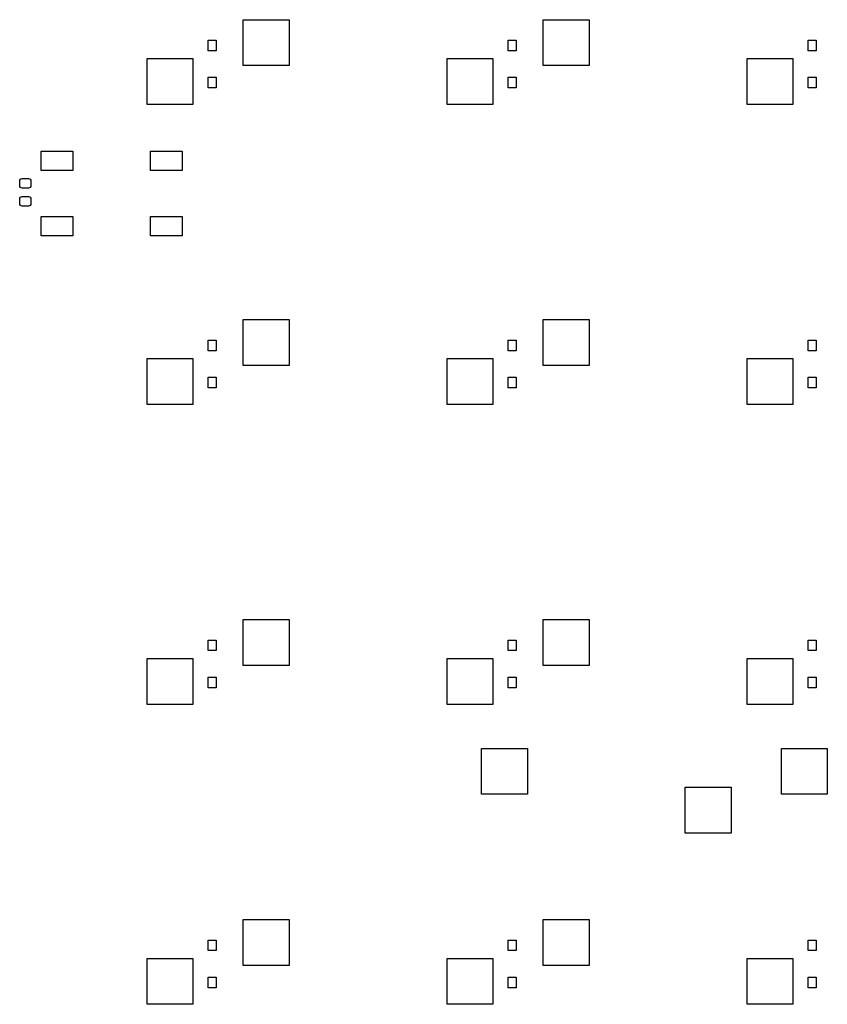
# Model space of a CAD drawing. Extents: x 3.08 to 10.86, y -3.21 to -0.63.
# Tile 9 of 10: x 5.06 to 6.87, y -3.21 to -1.02. Entities that reach past the tile are written whole.
import ezdxf

# ---------------------------------------------------------------- set-up
doc = ezdxf.new("R2010")
doc.units = 0
doc.header["$MEASUREMENT"] = 0
doc.layers.add('BLACK', color=7, linetype='CONTINUOUS')

msp = doc.modelspace()

# ---------------------------------------------------------------- linework, layer by layer
at = {"layer": 'BLACK', "linetype": 'CONTINUOUS'}
for p, q in [((5.56299, -1.11909), (5.56299, -1.01673)), ((5.56299, -1.01673), (5.66535, -1.01673)), ((5.66535, -1.01673), (5.66535, -1.11909)), ((6.23228, -1.11909), (6.23228, -1.01673)), ((6.23228, -1.01673), (6.33464, -1.01673)), ((6.33464, -1.01673), (6.33464, -1.11909)), ((5.48491, -1.08596), (5.48491, -1.06234)), ((5.48491, -1.06234), (5.50262, -1.06234)), ((5.50262, -1.06234), (5.50262, -1.08596)), ((6.1542, -1.08596), (6.1542, -1.06234)), ((6.1542, -1.06234), (6.17191, -1.06234)), ((6.17191, -1.06234), (6.17191, -1.08596)), ((6.82349, -1.08596), (6.82349, -1.06234)), ((6.82349, -1.06234), (6.8412, -1.06234)), ((6.8412, -1.06234), (6.8412, -1.08596)), ((5.50262, -1.08596), (5.48491, -1.08596)), ((6.17191, -1.08596), (6.1542, -1.08596)), ((6.8412, -1.08596), (6.82349, -1.08596)), ((5.34842, -1.20571), (5.34842, -1.10335)), ((5.34842, -1.10335), (5.45078, -1.10335)), ((5.45078, -1.10335), (5.45078, -1.20571)), ((5.66535, -1.11909), (5.56299, -1.11909)), ((6.01771, -1.20571), (6.01771, -1.10335)), ((6.01771, -1.10335), (6.12008, -1.10335)), ((6.12008, -1.10335), (6.12008, -1.20571)), ((6.33464, -1.11909), (6.23228, -1.11909)), ((6.687, -1.20571), (6.687, -1.10335)), ((6.687, -1.10335), (6.78937, -1.10335)), ((6.78937, -1.10335), (6.78937, -1.20571)), ((5.48491, -1.16863), (5.48491, -1.14501)), ((5.48491, -1.14501), (5.50262, -1.14501)), ((5.50262, -1.14501), (5.50262, -1.16863)), ((6.1542, -1.16863), (6.1542, -1.14501)), ((6.1542, -1.14501), (6.17191, -1.14501)), ((6.17191, -1.14501), (6.17191, -1.16863)), ((6.82349, -1.16863), (6.82349, -1.14501)), ((6.82349, -1.14501), (6.8412, -1.14501)), ((6.8412, -1.14501), (6.8412, -1.16863)), ((5.50262, -1.16863), (5.48491, -1.16863)), ((6.17191, -1.16863), (6.1542, -1.16863)), ((6.8412, -1.16863), (6.82349, -1.16863)), ((5.45078, -1.20571), (5.34842, -1.20571)), ((6.12008, -1.20571), (6.01771, -1.20571)), ((6.78937, -1.20571), (6.687, -1.20571)), ((5.11181, -1.35315), (5.11181, -1.30984)), ((5.11181, -1.30984), (5.18268, -1.30984)), ((5.18268, -1.30984), (5.18268, -1.35315)), ((5.35591, -1.35315), (5.35591, -1.30984)), ((5.35591, -1.30984), (5.42677, -1.30984)), ((5.42677, -1.30984), (5.42677, -1.35315)), ((5.18268, -1.35315), (5.11181, -1.35315)), ((5.42677, -1.35315), (5.35591, -1.35315)), ((5.06417, -1.37657), (5.06458, -1.37454)), ((5.06417, -1.3872), (5.06417, -1.37657)), ((5.06458, -1.37454), (5.06573, -1.37282)), ((5.06573, -1.37282), (5.06745, -1.37166)), ((5.06745, -1.37166), (5.06949, -1.37126)), ((5.06949, -1.37126), (5.08406, -1.37126)), ((5.08406, -1.37126), (5.08609, -1.37166)), ((5.08609, -1.37166), (5.08781, -1.37282)), ((5.08781, -1.37282), (5.08897, -1.37454)), ((5.08897, -1.37454), (5.08937, -1.37657)), ((5.08937, -1.37657), (5.08937, -1.3872)), ((5.06458, -1.38924), (5.06417, -1.3872)), ((5.06573, -1.39096), (5.06458, -1.38924)), ((5.06745, -1.39212), (5.06573, -1.39096)), ((5.06949, -1.39252), (5.06745, -1.39212)), ((5.08406, -1.39252), (5.06949, -1.39252)), ((5.08609, -1.39212), (5.08406, -1.39252)), ((5.08781, -1.39096), (5.08609, -1.39212)), ((5.08897, -1.38924), (5.08781, -1.39096)), ((5.08937, -1.3872), (5.08897, -1.38924)), ((5.06417, -1.41673), (5.06458, -1.4147)), ((5.06417, -1.42736), (5.06417, -1.41673)), ((5.06458, -1.4294), (5.06417, -1.42736)), ((5.06458, -1.4147), (5.06573, -1.41297)), ((5.06573, -1.41297), (5.06745, -1.41182)), ((5.06745, -1.41182), (5.06949, -1.41142)), ((5.06949, -1.41142), (5.08406, -1.41142)), ((5.08406, -1.41142), (5.08609, -1.41182)), ((5.08609, -1.41182), (5.08781, -1.41297)), ((5.08781, -1.41297), (5.08897, -1.4147)), ((5.08897, -1.4147), (5.08937, -1.41673)), ((5.08937, -1.42736), (5.08897, -1.4294)), ((5.08937, -1.41673), (5.08937, -1.42736)), ((5.06573, -1.43112), (5.06458, -1.4294)), ((5.06745, -1.43227), (5.06573, -1.43112)), ((5.06949, -1.43268), (5.06745, -1.43227)), ((5.08406, -1.43268), (5.06949, -1.43268)), ((5.08609, -1.43227), (5.08406, -1.43268)), ((5.08781, -1.43112), (5.08609, -1.43227)), ((5.08897, -1.4294), (5.08781, -1.43112)), ((5.11181, -1.49882), (5.11181, -1.45551)), ((5.11181, -1.45551), (5.18268, -1.45551)), ((5.18268, -1.45551), (5.18268, -1.49882)), ((5.35591, -1.49882), (5.35591, -1.45551)), ((5.35591, -1.45551), (5.42677, -1.45551)), ((5.42677, -1.45551), (5.42677, -1.49882)), ((5.18268, -1.49882), (5.11181, -1.49882)), ((5.42677, -1.49882), (5.35591, -1.49882)), ((5.56299, -1.78839), (5.56299, -1.68602)), ((5.56299, -1.68602), (5.66535, -1.68602)), ((5.66535, -1.68602), (5.66535, -1.78839)), ((6.23228, -1.78839), (6.23228, -1.68602)), ((6.23228, -1.68602), (6.33464, -1.68602)), ((6.33464, -1.68602), (6.33464, -1.78839)), ((5.48491, -1.75525), (5.48491, -1.73163)), ((5.48491, -1.73163), (5.50262, -1.73163)), ((5.50262, -1.73163), (5.50262, -1.75525)), ((6.1542, -1.75525), (6.1542, -1.73163)), ((6.1542, -1.73163), (6.17191, -1.73163)), ((6.17191, -1.73163), (6.17191, -1.75525)), ((6.82349, -1.75525), (6.82349, -1.73163)), ((6.82349, -1.73163), (6.8412, -1.73163)), ((6.8412, -1.73163), (6.8412, -1.75525)), ((5.50262, -1.75525), (5.48491, -1.75525)), ((6.17191, -1.75525), (6.1542, -1.75525)), ((6.8412, -1.75525), (6.82349, -1.75525)), ((5.34842, -1.875), (5.34842, -1.77264)), ((5.34842, -1.77264), (5.45078, -1.77264)), ((5.45078, -1.77264), (5.45078, -1.875)), ((6.01771, -1.875), (6.01771, -1.77264)), ((6.01771, -1.77264), (6.12008, -1.77264)), ((6.12008, -1.77264), (6.12008, -1.875)), ((6.687, -1.875), (6.687, -1.77264)), ((6.687, -1.77264), (6.78937, -1.77264)), ((6.78937, -1.77264), (6.78937, -1.875)), ((5.66535, -1.78839), (5.56299, -1.78839)), ((6.33464, -1.78839), (6.23228, -1.78839)), ((5.48491, -1.83793), (5.48491, -1.8143)), ((5.48491, -1.8143), (5.50262, -1.8143)), ((5.50262, -1.8143), (5.50262, -1.83793)), ((6.1542, -1.83793), (6.1542, -1.8143)), ((6.1542, -1.8143), (6.17191, -1.8143)), ((6.17191, -1.8143), (6.17191, -1.83793)), ((6.82349, -1.83793), (6.82349, -1.8143)), ((6.82349, -1.8143), (6.8412, -1.8143)), ((6.8412, -1.8143), (6.8412, -1.83793)), ((5.50262, -1.83793), (5.48491, -1.83793)), ((6.17191, -1.83793), (6.1542, -1.83793)), ((6.8412, -1.83793), (6.82349, -1.83793)), ((5.45078, -1.875), (5.34842, -1.875)), ((6.12008, -1.875), (6.01771, -1.875)), ((6.78937, -1.875), (6.687, -1.875)), ((5.56299, -2.45768), (5.56299, -2.35531)), ((5.56299, -2.35531), (5.66535, -2.35531)), ((5.66535, -2.35531), (5.66535, -2.45768)), ((6.23228, -2.45768), (6.23228, -2.35531)), ((6.23228, -2.35531), (6.33464, -2.35531)), ((6.33464, -2.35531), (6.33464, -2.45768)), ((5.48491, -2.42454), (5.48491, -2.40092)), ((5.48491, -2.40092), (5.50262, -2.40092)), ((5.50262, -2.40092), (5.50262, -2.42454)), ((6.1542, -2.42454), (6.1542, -2.40092)), ((6.1542, -2.40092), (6.17191, -2.40092)), ((6.17191, -2.40092), (6.17191, -2.42454)), ((6.82349, -2.42454), (6.82349, -2.40092)), ((6.82349, -2.40092), (6.8412, -2.40092)), ((6.8412, -2.40092), (6.8412, -2.42454)), ((5.50262, -2.42454), (5.48491, -2.42454)), ((6.17191, -2.42454), (6.1542, -2.42454)), ((6.8412, -2.42454), (6.82349, -2.42454)), ((5.34842, -2.54429), (5.34842, -2.44193)), ((5.34842, -2.44193), (5.45078, -2.44193)), ((5.45078, -2.44193), (5.45078, -2.54429)), ((5.66535, -2.45768), (5.56299, -2.45768)), ((6.01771, -2.54429), (6.01771, -2.44193)), ((6.01771, -2.44193), (6.12008, -2.44193)), ((6.12008, -2.44193), (6.12008, -2.54429)), ((6.33464, -2.45768), (6.23228, -2.45768)), ((6.687, -2.54429), (6.687, -2.44193)), ((6.687, -2.44193), (6.78937, -2.44193)), ((6.78937, -2.44193), (6.78937, -2.54429)), ((5.48491, -2.50722), (5.48491, -2.48359)), ((5.48491, -2.48359), (5.50262, -2.48359)), ((5.50262, -2.48359), (5.50262, -2.50722)), ((6.1542, -2.50722), (6.1542, -2.48359)), ((6.1542, -2.48359), (6.17191, -2.48359)), ((6.17191, -2.48359), (6.17191, -2.50722)), ((6.82349, -2.50722), (6.82349, -2.48359)), ((6.82349, -2.48359), (6.8412, -2.48359)), ((6.8412, -2.48359), (6.8412, -2.50722)), ((5.50262, -2.50722), (5.48491, -2.50722)), ((6.17191, -2.50722), (6.1542, -2.50722)), ((6.8412, -2.50722), (6.82349, -2.50722)), ((5.45078, -2.54429), (5.34842, -2.54429)), ((6.12008, -2.54429), (6.01771, -2.54429)), ((6.78937, -2.54429), (6.687, -2.54429)), ((6.09449, -2.74508), (6.09449, -2.64272)), ((6.09449, -2.64272), (6.19685, -2.64272)), ((6.19685, -2.64272), (6.19685, -2.74508)), ((6.76378, -2.74508), (6.76378, -2.64272)), ((6.76378, -2.64272), (6.86614, -2.64272)), ((6.86614, -2.64272), (6.86614, -2.74508)), ((6.19685, -2.74508), (6.09449, -2.74508)), ((6.54921, -2.83169), (6.54921, -2.72933)), ((6.54921, -2.72933), (6.65157, -2.72933)), ((6.65157, -2.72933), (6.65157, -2.83169)), ((6.86614, -2.74508), (6.76378, -2.74508)), ((6.65157, -2.83169), (6.54921, -2.83169)), ((5.56299, -3.12697), (5.56299, -3.0246)), ((5.56299, -3.0246), (5.66535, -3.0246)), ((5.66535, -3.0246), (5.66535, -3.12697)), ((6.23228, -3.12697), (6.23228, -3.0246)), ((6.23228, -3.0246), (6.33464, -3.0246)), ((6.33464, -3.0246), (6.33464, -3.12697)), ((5.48491, -3.09383), (5.48491, -3.07021)), ((5.48491, -3.07021), (5.50262, -3.07021)), ((5.50262, -3.07021), (5.50262, -3.09383)), ((6.1542, -3.09383), (6.1542, -3.07021)), ((6.1542, -3.07021), (6.17191, -3.07021)), ((6.17191, -3.07021), (6.17191, -3.09383)), ((6.82349, -3.09383), (6.82349, -3.07021)), ((6.82349, -3.07021), (6.8412, -3.07021)), ((6.8412, -3.07021), (6.8412, -3.09383)), ((5.50262, -3.09383), (5.48491, -3.09383)), ((6.17191, -3.09383), (6.1542, -3.09383)), ((6.8412, -3.09383), (6.82349, -3.09383)), ((5.34842, -3.21358), (5.34842, -3.11122)), ((5.34842, -3.11122), (5.45078, -3.11122)), ((5.45078, -3.11122), (5.45078, -3.21358)), ((6.01771, -3.21358), (6.01771, -3.11122)), ((6.01771, -3.11122), (6.12008, -3.11122)), ((6.12008, -3.11122), (6.12008, -3.21358)), ((6.687, -3.21358), (6.687, -3.11122)), ((6.687, -3.11122), (6.78937, -3.11122)), ((6.78937, -3.11122), (6.78937, -3.21358)), ((5.66535, -3.12697), (5.56299, -3.12697)), ((6.33464, -3.12697), (6.23228, -3.12697)), ((5.48491, -3.17651), (5.48491, -3.15289)), ((5.48491, -3.15289), (5.50262, -3.15289)), ((5.50262, -3.15289), (5.50262, -3.17651)), ((6.1542, -3.17651), (6.1542, -3.15289)), ((6.1542, -3.15289), (6.17191, -3.15289)), ((6.17191, -3.15289), (6.17191, -3.17651)), ((6.82349, -3.17651), (6.82349, -3.15289)), ((6.82349, -3.15289), (6.8412, -3.15289)), ((6.8412, -3.15289), (6.8412, -3.17651)), ((5.50262, -3.17651), (5.48491, -3.17651)), ((6.17191, -3.17651), (6.1542, -3.17651)), ((6.8412, -3.17651), (6.82349, -3.17651)), ((5.45078, -3.21358), (5.34842, -3.21358)), ((6.12008, -3.21358), (6.01771, -3.21358)), ((6.78937, -3.21358), (6.687, -3.21358))]:
    msp.add_line(p, q, dxfattribs=at)

doc.saveas('drawing.dxf')
